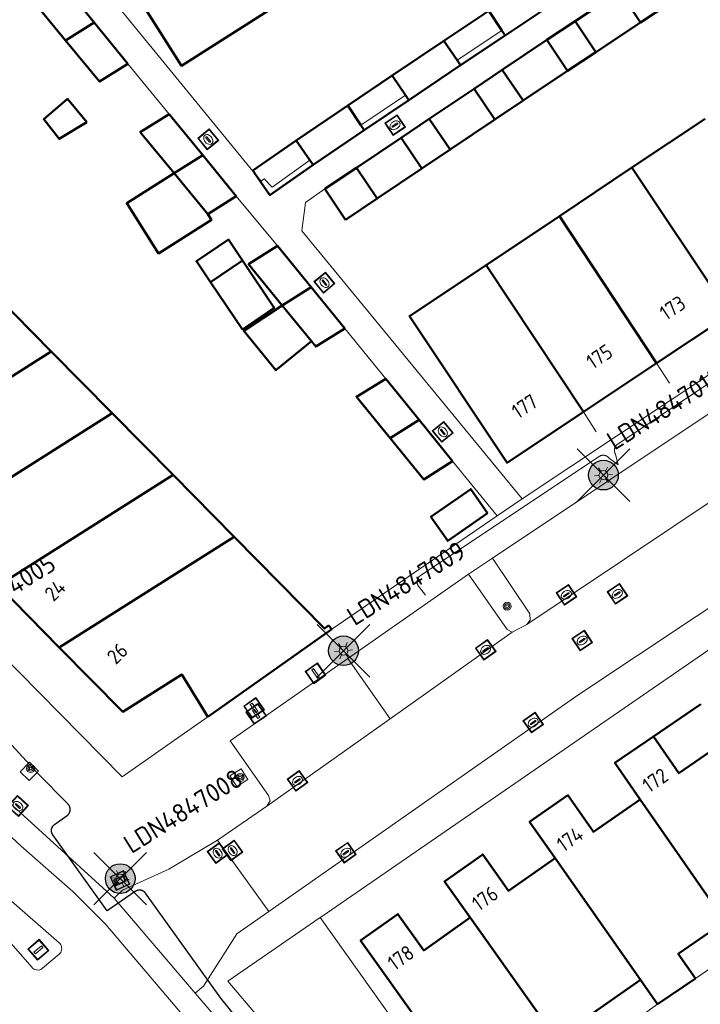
# Model space of a CAD drawing. Header units: metres. Extents: x 94279 to 96109, y 461866 to 463040.
# Tile 96 of 175: x 95281 to 95326, y 462313 to 462379. Entities that reach past the tile are written whole.
import ezdxf
from ezdxf.enums import TextEntityAlignment as Align

# ---------------------------------------------------------------- set-up
doc = ezdxf.new("R2010")
doc.units = ezdxf.units.M
doc.layers.get('0').update_dxf_attribs({"linetype": 'CONTINUOUS'})
for name, color, linetype, lineweight in [('B-WE-KL-ET_LS_OV_KABEL_EIGENNET_323-G', 10, 'CONTINUOUS', 30), ('B_BEBOUWINGSGRENS_0', 132, 'CONTINUOUS', 50), ('B_LUIFEL_1', 132, 'CONTINUOUS', 50), ('B_TUSSENMUUR_0', 132, 'CONTINUOUS', 50), ('Q_BOOM_0', 251, 'CONTINUOUS', 13), ('Q_INSPECTIE_OF_RIOOLPUT_0', 251, 'CONTINUOUS', 13), ('Q_KOLK_0', 251, 'CONTINUOUS', 13), ('Q_LICHTMAST_0', 251, 'CONTINUOUS', 13), ('Q_OPLAADPAAL_0', 251, 'CONTINUOUS', 13), ('Q_STRAATNAAMBORD_0', 251, 'CONTINUOUS', 13), ('Q_VERKEERSBORDPAAL_0', 251, 'CONTINUOUS', 13), ('T_CULTUURGRENS_0', 251, 'CONTINUOUS', 13), ('T_HEK_0', 251, 'CONTINUOUS', 13), ('T_HEK_LIJN_0', 251, 'CONTINUOUS', 13), ('T_MUUR_30CM_0', 251, 'CONTINUOUS', 13), ('T_WALBESCHERMING_0', 251, 'CONTINUOUS', 13), ('V_WEGGRENS_0', 251, 'CONTINUOUS', 13), ('Z_GBKN_HUISNUMMER_0', 251, 'CONTINUOUS', 13)]:
    doc.layers.add(name, color=color, linetype=linetype, lineweight=lineweight)
for name, color, linetype in [('B-WE-KL-ET_LS_OV_KABEL_EIGENNET_330-G', 10, 'CONTINUOUS'), ('N-WE-ARMATUUR-PRUNUS_E_OPSCHUIF_8M-G', 40, 'CONTINUOUS'), ('N-WE-LICHTMAST_VERVANGEN-G', 7, 'CONTINUOUS')]:
    doc.layers.add(name, color=color, linetype=linetype)
doc.styles.add('NLCS-ISO-M500-T25', font='NLCS-ISO.ttf', dxfattribs={"height": 1.25})
doc.styles.get("Standard").update_dxf_attribs({"font": 'isocp.shx'})

# ---------------------------------------------------------------- blocks, each defined once
blk = doc.blocks.new('Q_LICHTMAST')
for points in [[(-0.26, 0.15), (-0.52, 0.3)], [(0, 0.3), (0, 0.6)], [(0.26, 0.15), (0.52, 0.3)], [(-0.26, -0.15), (-0.52, -0.3)], [(0, -0.3), (0, -0.6)], [(0.26, -0.15), (0.52, -0.3)]]:
    blk.add_lwpolyline(points)
blk.add_circle((0, 0), 0.3)
blk = doc.blocks.new('Q_VERKEERSBORDPAAL')
for points in [[(-0.5, 0.5), (0.5, 0.5), (0.5, -0.5), (-0.5, -0.5)], [(-0.08, 0.333), (0.071, 0.333), (0.071, -0.329), (-0.08, -0.329)]]:
    blk.add_lwpolyline(points, close=True)
blk.add_lwpolyline([(-0.442, 0.464), (0.438, 0.464, -0.414214), (0.459, 0.442), (0.459, -0.437, -0.414214), (0.438, -0.459), (-0.442, -0.459, -0.414214), (-0.463, -0.437), (-0.463, 0.442), (-0.463, 0.444), (-0.463, 0.446), (-0.463, 0.448), (-0.462, 0.45), (-0.461, 0.451), (-0.46, 0.453), (-0.459, 0.455), (-0.458, 0.456), (-0.457, 0.457), (-0.456, 0.459), (-0.454, 0.46), (-0.453, 0.461), (-0.451, 0.462), (-0.449, 0.462), (-0.447, 0.463), (-0.446, 0.463), (-0.444, 0.464), (-0.442, 0.464)], format="xyb")
blk = doc.blocks.new('Q_INSPECTIE_OF_RIOOLPUT')
blk.add_lwpolyline([(-0.5, 0.5), (0.5, 0.5), (0.5, -0.5), (-0.5, -0.5)], close=True)
for points in [[(-0.442, 0.464), (0.438, 0.464, -0.414214), (0.459, 0.442), (0.459, -0.437, -0.414214), (0.438, -0.459), (-0.442, -0.459, -0.414214), (-0.463, -0.437), (-0.463, 0.442), (-0.463, 0.444), (-0.463, 0.446), (-0.463, 0.448), (-0.462, 0.45), (-0.461, 0.451), (-0.46, 0.453), (-0.459, 0.455), (-0.458, 0.456), (-0.457, 0.457), (-0.456, 0.459), (-0.454, 0.46), (-0.453, 0.461), (-0.451, 0.462), (-0.449, 0.462), (-0.447, 0.463), (-0.446, 0.463), (-0.444, 0.464), (-0.442, 0.464)], [(-0.345, 0.105, 0.380426), (-0.276, -0.18)], [(-0.008, 0.266, 0.240218), (-0.345, 0.105)], [(-0.194, 0.045, 0.853344), (-0.194, -0.032)], [(0.331, 0.111, 0.240191), (-0.008, 0.266)], [(0.185, -0.032, 0.849746), (0.185, 0.045)], [(0.267, -0.176, 0.380426), (0.331, 0.111)], [(-0.276, -0.18, 0.148452), (0.012, -0.257)], [(0.012, -0.257, 0.131742), (0.267, -0.176)]]:
    blk.add_lwpolyline(points, format="xyb")
for points in [[(-0.194, 0.045), (0.185, 0.045)], [(0.185, -0.032), (-0.194, -0.032)]]:
    blk.add_lwpolyline(points)
blk = doc.blocks.new('Q_KOLK')
blk.add_lwpolyline([(-0.5, 0.5), (0.5, 0.5), (0.5, -0.5), (-0.5, -0.5)], close=True)
for points in [[(-0.442, 0.464), (0.438, 0.464, -0.414214), (0.459, 0.442), (0.459, -0.437, -0.414214), (0.438, -0.459), (-0.442, -0.459, -0.414214), (-0.463, -0.437), (-0.463, 0.442, -0.414214), (-0.442, 0.464)], [(-0.345, 0.105, 0.380426), (-0.276, -0.18)], [(-0.008, 0.266, 0.240218), (-0.345, 0.105)], [(-0.194, 0.045, 0.853344), (-0.194, -0.032)], [(0.331, 0.111, 0.240191), (-0.008, 0.266)], [(0.185, -0.032, 0.849746), (0.185, 0.045)], [(0.267, -0.176, 0.380426), (0.331, 0.111)], [(-0.276, -0.18, 0.148452), (0.012, -0.257)], [(0.012, -0.257, 0.131742), (0.267, -0.176)]]:
    blk.add_lwpolyline(points, format="xyb")
for points in [[(-0.194, 0.045), (0.185, 0.045)], [(0.185, -0.032), (-0.194, -0.032)]]:
    blk.add_lwpolyline(points)
blk = doc.blocks.new('Q_BOOM')
for radius in [0.27, 0.18, 0.09]:
    blk.add_circle((0, 0), radius)
blk = doc.blocks.new('Q_STRAATNAAMBORD')
for points in [[(-0.5, 0.5), (0.5, 0.5), (0.5, -0.5), (-0.5, -0.5)], [(-0.369, 0.22), (0.358, 0.22), (0.358, -0.214), (-0.369, -0.214)]]:
    blk.add_lwpolyline(points, close=True)
for points in [[(-0.442, 0.464), (0.438, 0.464, -0.414214), (0.459, 0.442), (0.459, -0.437, -0.414214), (0.438, -0.459), (-0.442, -0.459, -0.414214), (-0.463, -0.437), (-0.463, 0.442), (-0.463, 0.444), (-0.463, 0.446), (-0.463, 0.448), (-0.462, 0.45), (-0.461, 0.451), (-0.46, 0.453), (-0.459, 0.455), (-0.458, 0.456), (-0.457, 0.457), (-0.456, 0.459), (-0.454, 0.46), (-0.453, 0.461), (-0.451, 0.462), (-0.449, 0.462), (-0.447, 0.463), (-0.446, 0.463), (-0.444, 0.464), (-0.442, 0.464)], [(-0.287, 0.16), (0.281, 0.16, -0.414214), (0.303, 0.139), (0.303, -0.134, -0.414214), (0.281, -0.156), (-0.287, -0.156, -0.414214), (-0.308, -0.134), (-0.308, 0.139), (-0.308, 0.14), (-0.308, 0.142), (-0.307, 0.144), (-0.307, 0.146), (-0.306, 0.148), (-0.305, 0.149), (-0.304, 0.151), (-0.303, 0.152), (-0.302, 0.154), (-0.3, 0.155), (-0.299, 0.156), (-0.297, 0.157), (-0.296, 0.158), (-0.294, 0.159), (-0.292, 0.159), (-0.29, 0.16), (-0.288, 0.16), (-0.287, 0.16)]]:
    blk.add_lwpolyline(points, format="xyb")
blk = doc.blocks.new('Q_OPLAADPAAL')
for points in [[(-0.5, 0.5), (0.5, 0.5), (0.5, -0.5), (-0.5, -0.5)], [(-0.08, 0.333), (0.071, 0.333), (0.071, -0.329), (-0.08, -0.329)]]:
    blk.add_lwpolyline(points, close=True)
blk.add_lwpolyline([(-0.442, 0.464), (0.438, 0.464, -0.414214), (0.459, 0.442), (0.459, -0.437, -0.414214), (0.438, -0.459), (-0.442, -0.459, -0.414214), (-0.463, -0.437), (-0.463, 0.442), (-0.463, 0.444), (-0.463, 0.446), (-0.463, 0.448), (-0.462, 0.45), (-0.461, 0.451), (-0.46, 0.453), (-0.459, 0.455), (-0.458, 0.456), (-0.457, 0.457), (-0.456, 0.459), (-0.454, 0.46), (-0.453, 0.461), (-0.451, 0.462), (-0.449, 0.462), (-0.447, 0.463), (-0.446, 0.463), (-0.444, 0.464), (-0.442, 0.464)], format="xyb")
blk = doc.blocks.new('LM')
at = {"linetype": 'ByBlock'}
h = blk.add_hatch(color=256, dxfattribs=at)
h.dxf.hatch_style = 1
edge = h.paths.add_edge_path()
edge.add_arc((0, 0), 1, 0, 360)
blk.add_circle((0, 0), 1, dxfattribs=at)
blk = doc.blocks.new('ACMAP_ANN_TEMPLATE_LM')
at = {"color": 0, "style": 'NLCS-ISO-M500-T25'}
blk.add_attdef('LM-NUMMER', (1.5, 1), '', height=1.25, dxfattribs=at)

msp = doc.modelspace()

# ---------------------------------------------------------------- linework, layer by layer
at = {"layer": 'B-WE-KL-ET_LS_OV_KABEL_EIGENNET_323-G', "linetype": 'Continuous'}
msp.add_lwpolyline([(95298.455, 462307.454), (95294.048, 462312.925), (95288.979, 462319.973), (95288.969, 462319.986), (95288.958, 462320), (95288.947, 462320.013), (95288.935, 462320.026), (95288.923, 462320.038), (95288.91, 462320.05), (95288.898, 462320.061), (95288.884, 462320.072), (95288.871, 462320.082), (95288.857, 462320.092), (95288.842, 462320.102), (95288.828, 462320.111), (95288.813, 462320.119), (95288.797, 462320.127), (95288.782, 462320.135), (95288.766, 462320.142), (95288.75, 462320.148), (95288.734, 462320.154), (95288.718, 462320.159), (95288.701, 462320.164), (95288.684, 462320.168), (95288.667, 462320.172), (95288.65, 462320.175), (95288.633, 462320.177), (95288.616, 462320.179), (95288.599, 462320.18), (95288.582, 462320.181), (95288.565, 462320.181), (95288.548, 462320.18), (95288.53, 462320.179), (95288.513, 462320.177), (95288.496, 462320.175), (95288.479, 462320.172), (95288.462, 462320.168), (95288.446, 462320.164), (95288.429, 462320.159), (95288.413, 462320.154), (95288.397, 462320.148), (95288.381, 462320.142), (95288.365, 462320.135), (95288.349, 462320.128), (95288.334, 462320.12), (95288.319, 462320.111), (95288.304, 462320.102), (95288.29, 462320.093), (95286.388, 462318.787), (95282.745, 462323.899), (95282.735, 462323.913), (95282.726, 462323.928), (95282.717, 462323.943), (95282.709, 462323.958), (95282.701, 462323.974), (95282.694, 462323.99), (95282.687, 462324.006), (95282.681, 462324.022), (95282.675, 462324.039), (95282.67, 462324.055), (95282.666, 462324.072), (95282.662, 462324.089), (95282.659, 462324.107), (95282.656, 462324.124), (95282.654, 462324.141), (95282.653, 462324.159), (95282.652, 462324.176), (95282.652, 462324.193), (95282.653, 462324.211), (95282.654, 462324.228), (95282.655, 462324.246), (95282.658, 462324.263), (95282.661, 462324.28), (95282.664, 462324.297), (95282.668, 462324.314), (95282.673, 462324.331), (95282.678, 462324.348), (95282.684, 462324.364), (95282.69, 462324.38), (95282.697, 462324.396), (95282.705, 462324.412), (95282.713, 462324.428), (95282.721, 462324.443), (95282.731, 462324.458), (95282.74, 462324.472), (95282.75, 462324.486), (95282.761, 462324.5), (95282.772, 462324.514), (95282.784, 462324.527), (95282.796, 462324.54), (95282.808, 462324.552), (95282.821, 462324.564), (95282.834, 462324.575), (95282.848, 462324.586), (95282.862, 462324.596), (95283.702, 462325.195), (95283.716, 462325.205), (95283.729, 462325.216), (95283.743, 462325.227), (95283.755, 462325.239), (95283.768, 462325.251), (95283.78, 462325.263), (95283.791, 462325.276), (95283.802, 462325.29), (95283.813, 462325.303), (95283.823, 462325.317), (95283.833, 462325.332), (95283.842, 462325.347), (95283.85, 462325.362), (95283.858, 462325.377), (95283.866, 462325.393), (95283.873, 462325.408), (95283.879, 462325.424), (95283.885, 462325.441), (95283.89, 462325.457), (95283.895, 462325.474), (95283.899, 462325.491), (95283.903, 462325.508), (95283.906, 462325.525), (95283.908, 462325.542), (95283.91, 462325.559), (95283.911, 462325.576), (95283.912, 462325.593), (95283.912, 462325.611), (95283.911, 462325.628), (95283.91, 462325.645), (95283.908, 462325.663), (95283.906, 462325.68), (95283.903, 462325.697), (95283.899, 462325.714), (95283.895, 462325.73), (95283.89, 462325.747), (95283.885, 462325.764), (95283.879, 462325.78), (95283.873, 462325.796), (95283.866, 462325.812), (95283.858, 462325.827), (95283.85, 462325.843), (95283.842, 462325.858), (95283.832, 462325.872), (95283.823, 462325.887), (95283.813, 462325.901), (95283.802, 462325.915), (95283.791, 462325.928), (95283.78, 462325.941), (95283.768, 462325.953), (95281.703, 462328.045), (95281.691, 462328.058), (95274.861, 462335.504)], dxfattribs=at)
at = {"layer": 'B-WE-KL-ET_LS_OV_KABEL_EIGENNET_330-G', "linetype": 'Continuous', "lineweight": 0}
msp.add_lwpolyline([(95307.792, 462340.011), (95307.334, 462340.611), (95307.323, 462340.625), (95307.314, 462340.639), (95307.304, 462340.654), (95307.295, 462340.669), (95307.287, 462340.684), (95307.279, 462340.7), (95307.272, 462340.716), (95307.266, 462340.732), (95307.26, 462340.748), (95307.254, 462340.765), (95307.249, 462340.781), (95307.245, 462340.798), (95307.241, 462340.815), (95307.238, 462340.832), (95307.235, 462340.85), (95307.233, 462340.867), (95307.232, 462340.884), (95307.231, 462340.902), (95307.231, 462340.919), (95307.232, 462340.936), (95307.233, 462340.954), (95307.234, 462340.971), (95307.237, 462340.988), (95307.239, 462341.005), (95307.243, 462341.022), (95307.247, 462341.039), (95307.252, 462341.056), (95307.257, 462341.073), (95307.263, 462341.089), (95307.269, 462341.105), (95307.276, 462341.121), (95307.283, 462341.137), (95307.291, 462341.152), (95307.3, 462341.168), (95307.309, 462341.182), (95307.319, 462341.197), (95307.329, 462341.211), (95307.339, 462341.225), (95307.35, 462341.238), (95307.362, 462341.251), (95307.374, 462341.264), (95307.386, 462341.276), (95307.399, 462341.288), (95307.412, 462341.299), (95307.426, 462341.31), (95307.44, 462341.321), (95307.454, 462341.331), (95319.473, 462349.34), (95319.487, 462349.349), (95319.502, 462349.358), (95319.518, 462349.367), (95319.533, 462349.375), (95319.549, 462349.382), (95319.565, 462349.389), (95319.581, 462349.395), (95319.598, 462349.4), (95319.615, 462349.405), (95319.632, 462349.41), (95319.649, 462349.414), (95319.666, 462349.417), (95319.683, 462349.419), (95319.7, 462349.422), (95319.718, 462349.423), (95319.735, 462349.424), (95319.753, 462349.424), (95319.77, 462349.424), (95319.788, 462349.423), (95319.805, 462349.421), (95319.822, 462349.419), (95319.839, 462349.416), (95319.857, 462349.412), (95319.874, 462349.408), (95319.89, 462349.404), (95319.907, 462349.399), (95319.923, 462349.393), (95319.94, 462349.386), (95319.956, 462349.38), (95319.972, 462349.372), (95319.987, 462349.364), (95320.002, 462349.356), (95320.017, 462349.346), (95320.032, 462349.337), (95320.046, 462349.327), (95320.06, 462349.316), (95320.073, 462349.305), (95320.086, 462349.294), (95320.099, 462349.282), (95320.111, 462349.269), (95320.123, 462349.256), (95320.135, 462349.243), (95320.146, 462349.23), (95320.156, 462349.216), (95320.166, 462349.201), (95320.753, 462348.771), (95320.582, 462349.479), (95320.573, 462349.493), (95320.564, 462349.508), (95320.555, 462349.524), (95320.547, 462349.539), (95320.54, 462349.555), (95320.533, 462349.571), (95320.527, 462349.587), (95320.522, 462349.604), (95320.517, 462349.621), (95320.512, 462349.638), (95320.508, 462349.655), (95320.505, 462349.672), (95320.503, 462349.689), (95320.501, 462349.706), (95320.499, 462349.724), (95320.498, 462349.741), (95320.498, 462349.759), (95320.498, 462349.776), (95320.499, 462349.793), (95320.501, 462349.811), (95320.503, 462349.828), (95320.506, 462349.845), (95320.51, 462349.862), (95320.514, 462349.879), (95320.518, 462349.896), (95320.523, 462349.913), (95320.529, 462349.929), (95320.536, 462349.946), (95320.542, 462349.962), (95320.55, 462349.977), (95320.558, 462349.993), (95320.566, 462350.008), (95320.576, 462350.023), (95320.585, 462350.038), (95320.595, 462350.052), (95320.606, 462350.066), (95320.617, 462350.079), (95320.628, 462350.092), (95320.64, 462350.105), (95320.653, 462350.117), (95320.666, 462350.129), (95320.679, 462350.141), (95320.692, 462350.152), (95320.706, 462350.162), (95320.721, 462350.172), (95325.016, 462353.035), (95336.296, 462360.525)], dxfattribs=at)
at = {"layer": 'B_BEBOUWINGSGRENS_0'}
for p, q in [((95285.532, 462378.515), (95283.275, 462381.293)), ((95320.874, 462380.609), (95317.865, 462378.609)), ((95322.257, 462378.527), (95320.874, 462380.609)), ((95313.155, 462377.64), (95316.649, 462379.97)), ((95312.058, 462379.3), (95312.934, 462377.973)), ((95287.789, 462375.736), (95285.532, 462378.515)), ((95317.865, 462378.609), (95319.251, 462376.528)), ((95319.251, 462376.528), (95322.257, 462378.527)), ((95312.934, 462377.973), (95313.155, 462377.64)), ((95309.041, 462377.296), (95305.563, 462374.952)), ((95309.929, 462375.978), (95309.041, 462377.296)), ((95315.965, 462377.355), (95312.953, 462375.34)), ((95317.355, 462375.277), (95315.965, 462377.355)), ((95306.67, 462373.299), (95310.153, 462375.646)), ((95310.153, 462375.646), (95309.929, 462375.978)), ((95305.563, 462374.952), (95306.447, 462373.631)), ((95312.953, 462375.34), (95314.355, 462373.27)), ((95314.355, 462373.27), (95317.355, 462375.277)), ((95306.447, 462373.631), (95306.67, 462373.299)), ((95311.061, 462374.068), (95308.056, 462372.049)), ((95312.456, 462371.994), (95311.061, 462374.068)), ((95302.571, 462372.934), (95299.096, 462370.589)), ((95303.46, 462371.616), (95302.571, 462372.934)), ((95292.82, 462369.6), (95290.571, 462372.358)), ((95303.684, 462371.284), (95303.46, 462371.616)), ((95308.056, 462372.049), (95309.46, 462369.981)), ((95309.46, 462369.981), (95312.456, 462371.994)), ((95326.592, 462372.038), (95321.68, 462368.769)), ((95300.245, 462368.944), (95303.684, 462371.284)), ((95299.096, 462370.589), (95300.026, 462369.258)), ((95306.155, 462370.775), (95303.154, 462368.756)), ((95307.551, 462368.702), (95306.155, 462370.775)), ((95295.07, 462366.842), (95292.82, 462369.6)), ((95300.026, 462369.258), (95300.245, 462368.944)), ((95290.892, 462368.385), (95293.161, 462365.623)), ((95303.154, 462368.756), (95304.555, 462366.686)), ((95304.555, 462366.686), (95307.551, 462368.702)), ((95321.68, 462368.769), (95316.798, 462365.502)), ((95293.161, 462365.623), (95295.07, 462366.842)), ((95316.798, 462365.502), (95311.88, 462362.21)), ((95300.112, 462360.722), (95297.857, 462363.496)), ((95293.346, 462361.061), (95295.497, 462362.511)), ((95282.633, 462356.401), (95278.535, 462360.554)), ((95302.367, 462357.949), (95300.112, 462360.722)), ((95298.159, 462359.497), (95300.128, 462357.087)), ((95323.338, 462355.614), (95328.217, 462358.862)), ((95286.729, 462352.25), (95282.633, 462356.401)), ((95318.414, 462352.338), (95323.338, 462355.614)), ((95307.369, 462351.8), (95305.125, 462354.571)), ((95290.828, 462348.095), (95286.729, 462352.25)), ((95309.613, 462349.029), (95307.369, 462351.8)), ((95294.925, 462343.942), (95290.828, 462348.095)), ((95279.069, 462340.659), (95283.166, 462336.505)), ((95293.166, 462331.839), (95301.509, 462337.727)), ((95322.252, 462314.139), (95323.406, 462312.516)), ((95323.406, 462312.516), (95325.944, 462314.235))]:
    msp.add_line(p, q, dxfattribs=at)
for points in [[(95292.313, 462389.312), (95285.461, 462384.99), (95291.39, 462375.616), (95298.236, 462379.946)], [(95283.275, 462381.293), (95281.341, 462380.091), (95283.606, 462377.317)], [(95283.606, 462377.317), (95285.87, 462374.543), (95287.789, 462375.736)], [(95290.571, 462372.358), (95288.622, 462371.148), (95290.892, 462368.385)], [(95295.497, 462362.511), (95294.547, 462363.921), (95292.396, 462362.471), (95293.346, 462361.061)], [(95297.857, 462363.496), (95295.9, 462362.263), (95298.159, 462359.497)], [(95311.88, 462362.21), (95306.72, 462358.776), (95313.278, 462348.92), (95318.414, 462352.338)], [(95300.128, 462357.087), (95300.418, 462356.731), (95302.367, 462357.949)], [(95305.125, 462354.571), (95303.159, 462353.351), (95305.42, 462350.576)], [(95305.42, 462350.576), (95307.681, 462347.8), (95309.613, 462349.029)], [(95301.509, 462337.727), (95301.277, 462337.973), (95301.015, 462337.771), (95294.925, 462343.942)], [(95283.166, 462336.505), (95287.439, 462332.173), (95291.427, 462334.676), (95293.166, 462331.839)], [(95323.126, 462330.517), (95320.532, 462328.735), (95322.232, 462326.276)], [(95327.981, 462330.213), (95324.824, 462328.044), (95323.126, 462330.517)], [(95322.232, 462326.276), (95319.084, 462324.094), (95317.376, 462326.56), (95314.793, 462324.769), (95316.51, 462322.327)], [(95316.51, 462322.327), (95313.378, 462320.125), (95311.653, 462322.579), (95309.07, 462320.762), (95310.808, 462318.341)], [(95310.808, 462318.341), (95307.685, 462316.124), (95305.949, 462318.57), (95303.436, 462316.786), (95311.802, 462305.046)], [(95325.944, 462314.235), (95324.795, 462315.886), (95327.937, 462318.068)], [(95320.272, 462310.284), (95319.121, 462311.942), (95322.252, 462314.139)]]:
    msp.add_lwpolyline(points, dxfattribs=at)
at = {"layer": 'B_LUIFEL_1'}
for p, q in [((95322.257, 462378.527), (95324.162, 462379.776)), ((95312.058, 462379.3), (95309.041, 462377.296)), ((95317.865, 462378.609), (95315.965, 462377.355)), ((95310.153, 462375.646), (95313.155, 462377.64)), ((95309.041, 462377.296), (95309.929, 462375.978)), ((95317.355, 462375.277), (95319.251, 462376.528)), ((95309.929, 462375.978), (95310.153, 462375.646)), ((95305.563, 462374.952), (95302.571, 462372.934)), ((95312.953, 462375.34), (95311.061, 462374.068)), ((95302.571, 462372.934), (95303.46, 462371.616)), ((95303.684, 462371.284), (95306.67, 462373.299)), ((95312.456, 462371.994), (95314.355, 462373.27)), ((95303.46, 462371.616), (95303.684, 462371.284)), ((95308.056, 462372.049), (95306.155, 462370.775)), ((95300.026, 462369.258), (95299.096, 462370.589)), ((95307.551, 462368.702), (95309.46, 462369.981)), ((95300.245, 462368.944), (95300.026, 462369.258)), ((95303.154, 462368.756), (95301.025, 462367.326)), ((95301.025, 462367.326), (95302.415, 462365.248)), ((95302.415, 462365.248), (95304.555, 462366.686)), ((95326.308, 462332.686), (95323.126, 462330.517))]:
    msp.add_line(p, q, dxfattribs=at)
for points in [[(95285.034, 462371.827), (95283.737, 462373.386), (95282.133, 462372.02), (95283.18, 462370.689), (95285.034, 462371.827)], [(95299.096, 462370.589), (95296.19, 462368.559), (95296.326, 462368.364)], [(95296.326, 462368.364), (95297.339, 462366.914), (95300.245, 462368.944)], [(95290.892, 462368.385), (95287.714, 462366.371), (95289.856, 462362.993), (95293.403, 462365.241), (95293.161, 462365.623)], [(95293.346, 462361.061), (95295.485, 462357.889), (95297.635, 462359.339), (95295.497, 462362.511)], [(95298.159, 462359.497), (95295.581, 462357.783), (95297.742, 462355.138), (95300.128, 462357.087)], [(95300.128, 462357.087), (95300.128, 462357.087), (95298.159, 462359.497)], [(95311.975, 462345.521), (95310.846, 462347.15), (95308.164, 462345.29), (95309.293, 462343.662), (95311.975, 462345.521)]]:
    msp.add_lwpolyline(points, dxfattribs=at)
at = {"layer": 'B_TUSSENMUUR_0'}
for p, q in [((95283.606, 462377.317), (95285.532, 462378.515)), ((95292.82, 462369.6), (95290.892, 462368.385)), ((95328.255, 462358.887), (95321.68, 462368.769)), ((95323.338, 462355.614), (95316.798, 462365.502)), ((95318.414, 462352.338), (95311.88, 462362.21)), ((95298.159, 462359.497), (95300.112, 462360.722)), ((95282.633, 462356.401), (95270.876, 462348.966)), ((95274.972, 462344.813), (95286.729, 462352.25)), ((95305.42, 462350.576), (95307.369, 462351.8)), ((95279.069, 462340.659), (95290.828, 462348.095)), ((95283.166, 462336.505), (95294.925, 462343.942)), ((95327.937, 462318.068), (95322.232, 462326.276)), ((95322.252, 462314.139), (95316.51, 462322.327)), ((95316.587, 462310.182), (95310.808, 462318.341))]:
    msp.add_line(p, q, dxfattribs=at)
at = {"layer": 'N-WE-LICHTMAST_VERVANGEN-G', "flags": 128}
for points in [[(95317.994, 462346.319), (95321.53, 462349.855)], [(95321.53, 462346.319), (95317.994, 462349.855)], [(95300.519, 462334.509), (95304.055, 462338.045)], [(95304.055, 462334.509), (95300.519, 462338.045)], [(95285.509, 462319.185), (95289.045, 462322.721)], [(95289.045, 462319.185), (95285.509, 462322.721)]]:
    msp.add_lwpolyline(points, dxfattribs=at)
at = {"layer": 'T_CULTUURGRENS_0'}
for p, q in [((95312.295, 462342.506), (95310.683, 462341.416)), ((95313.627, 462337.518), (95314.617, 462338.047)), ((95281.166, 462328.776), (95280.552, 462328.144))]:
    msp.add_line(p, q, dxfattribs=at)
for points in [[(95314.617, 462338.047), (95314.844, 462338.331), (95314.807, 462338.766), (95312.295, 462342.506)], [(95310.683, 462341.416), (95313.279, 462337.709), (95313.627, 462337.518)], [(95280.552, 462328.144), (95281.163, 462327.55), (95281.777, 462328.181), (95281.166, 462328.776)], [(95295.398, 462328.341), (95294.653, 462327.871), (95295.108, 462327.15), (95295.853, 462327.621), (95295.398, 462328.341)]]:
    msp.add_lwpolyline(points, dxfattribs=at)
at = {"layer": 'T_HEK_0'}
for p, q in [((95309.929, 462375.978), (95312.934, 462377.973)), ((95309.929, 462375.978), (95309.929, 462375.978)), ((95303.46, 462371.616), (95306.447, 462373.631)), ((95303.46, 462371.616), (95303.46, 462371.616)), ((95300.026, 462369.258), (95300.026, 462369.258))]:
    msp.add_line(p, q, dxfattribs=at)
for points in [[(95296.948, 462368.01), (95297.496, 462367.441), (95300.026, 462369.258)], [(95301.025, 462367.326), (95299.727, 462366.422), (95299.49, 462364.509)]]:
    msp.add_lwpolyline(points, dxfattribs=at)
at = {"layer": 'T_HEK_LIJN_0'}
for p, q in [((95324.196, 462354.263), (95323.338, 462355.614)), ((95319.268, 462350.986), (95318.414, 462352.338))]:
    msp.add_line(p, q, dxfattribs=at)
at = {"layer": 'T_MUUR_30CM_0'}
for p, q in [((95296.189, 462368.524), (95296.326, 462368.364)), ((95309.112, 462306.539), (95300.726, 462318.331))]:
    msp.add_line(p, q, dxfattribs=at)
msp.add_lwpolyline([(95296.326, 462368.364), (95296.761, 462367.857), (95296.948, 462368.01)], dxfattribs=at)
at = {"layer": 'T_WALBESCHERMING_0'}
for p, q in [((95329.101, 462316.426), (95325.944, 462314.235)), ((95320.272, 462310.284), (95323.406, 462312.516))]:
    msp.add_line(p, q, dxfattribs=at)
at = {"layer": 'V_WEGGRENS_0'}
for p, q in [((95282.269, 462385.603), (95296.189, 462368.524)), ((95290.571, 462372.358), (95287.789, 462375.736)), ((95297.857, 462363.496), (95295.07, 462366.842)), ((95250.387, 462365.319), (95287.413, 462327.799)), ((95299.49, 462364.509), (95314.303, 462346.492)), ((95305.125, 462354.571), (95302.367, 462357.949)), ((95312.295, 462342.506), (95328.288, 462353.189)), ((95312.624, 462345.342), (95309.613, 462349.029)), ((95314.617, 462338.047), (95331.377, 462349.254)), ((95312.624, 462345.342), (95314.303, 462346.492)), ((95301.509, 462337.727), (95312.624, 462345.342)), ((95302.587, 462335.759), (95310.683, 462341.416)), ((95313.627, 462337.518), (95305.417, 462331.708)), ((95305.417, 462331.708), (95302.587, 462335.759)), ((95287.413, 462327.799), (95293.166, 462331.839)), ((95305.417, 462331.708), (95297.121, 462325.837)), ((95282.043, 462324.027), (95277.85, 462327.853)), ((95293.825, 462323.535), (95297.121, 462325.837)), ((95282.043, 462324.027), (95286.86, 462319.633)), ((95297.265, 462318.749), (95293.825, 462323.535)), ((95292.314, 462313.25), (95286.86, 462319.633)), ((95300.726, 462318.331), (95294.519, 462314.052)), ((95292.314, 462313.25), (95292.72, 462312.775))]:
    msp.add_line(p, q, dxfattribs=at)
for points in [[(95314.303, 462346.492), (95347.625, 462368.642), (95381.914, 462389.972), (95417.459, 462410.717)], [(95426.815, 462398.322), (95391.905, 462378.018), (95355.165, 462355.15), (95333.127, 462340.668), (95300.838, 462318.408), (95300.726, 462318.331)], [(95247.799, 462359.744), (95275.991, 462327.426), (95277.75, 462325.783), (95280.624, 462323.144), (95284.084, 462320.094), (95286.313, 462317.865), (95296.02, 462306.429), (95297.897, 462304.405), (95300.184, 462302.118), (95302.648, 462299.684), (95305.404, 462297.186)], [(95245.08, 462357.664), (95274.062, 462324.575), (95283.179, 462316.629), (95283.236, 462316.565), (95283.282, 462316.492), (95283.315, 462316.413), (95283.335, 462316.329), (95283.34, 462316.243)], [(95281.387, 462314.933), (95281.333, 462314.99), (95244.401, 462357.227)], [(95353.932, 462357.17), (95318.031, 462333.3), (95297.265, 462318.749)], [(95297.121, 462325.837), (95297.351, 462326.187), (95297.253, 462326.537), (95294.673, 462330.229), (95302.587, 462335.759)], [(95286.86, 462319.633), (95287.438, 462320.174), (95290.533, 462321.591), (95293.825, 462323.535)], [(95297.265, 462318.749), (95295.105, 462317.235), (95292.878, 462313.733), (95292.314, 462313.25)], [(95283.34, 462316.243), (95283.331, 462316.158), (95283.308, 462316.075), (95283.272, 462315.997), (95283.224, 462315.926), (95283.164, 462315.864), (95282.053, 462314.927), (95281.931, 462314.849), (95281.791, 462314.809), (95281.646, 462314.81), (95281.507, 462314.853), (95281.387, 462314.933)], [(95294.519, 462314.052), (95300.758, 462306.692), (95301.579, 462305.815), (95302.426, 462304.964), (95303.301, 462304.14), (95304.2, 462303.344), (95305.125, 462302.577)], [(95307.396, 462298.722), (95304.755, 462300.331), (95303.847, 462300.956), (95302.896, 462301.671), (95301.977, 462302.427), (95301.091, 462303.222), (95300.241, 462304.055), (95299.428, 462304.924), (95293.512, 462311.848), (95292.72, 462312.775)]]:
    msp.add_lwpolyline(points, dxfattribs=at)

# ---------------------------------------------------------------- block references
at = {"rotation": 31.92}
for p, values in [((95319.762, 462348.087), {'LM-NUMMER': 'LDN4847010'}), ((95302.287, 462336.277), {'LM-NUMMER': 'LDN4847009'}), ((95274.685, 462335.405), {'LM-NUMMER': 'LDN4844005'}), ((95287.277, 462320.953), {'LM-NUMMER': 'LDN4847008'})]:
    msp.add_blockref('ACMAP_ANN_TEMPLATE_LM', p, dxfattribs=at).add_auto_attribs(values)
at = {"layer": 'N-WE-ARMATUUR-PRUNUS_E_OPSCHUIF_8M-G'}
for p in [(95319.762, 462348.087), (95302.287, 462336.277), (95287.277, 462320.953)]:
    msp.add_blockref('LM', p, dxfattribs=at)
at = {"layer": 'Q_BOOM_0'}
for p, rotation in [((95313.29, 462339.27), 125.0034291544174), ((95281.252, 462328.358), 135.7600984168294), ((95295.343, 462327.753), 122.2906118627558)]:
    msp.add_blockref('Q_BOOM', p, dxfattribs=dict(at, rotation=rotation))
at = {"layer": 'Q_INSPECTIE_OF_RIOOLPUT_0'}
for p, rotation in [((95320.7, 462340.1), 33.76967340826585), ((95318.338, 462336.968), 33.61929699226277), ((95293.822, 462322.67), 125.7071847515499), ((95294.829, 462322.843), 125.7071847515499)]:
    msp.add_blockref('Q_INSPECTIE_OF_RIOOLPUT', p, dxfattribs=dict(at, rotation=rotation))
at = {"layer": 'Q_KOLK_0'}
for p, rotation in [((95305.753, 462371.614), 34.01209923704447), ((95293.192, 462370.662), 129.1953847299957), ((95301.004, 462361.034), 129.1179644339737), ((95308.96, 462350.998), 129.0011044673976), ((95317.274, 462340.039), 33.76967340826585), ((95311.848, 462336.339), 35.28603359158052), ((95315.046, 462331.445), 35.0194169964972), ((95299.195, 462327.528), 35.28667817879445), ((95280.396, 462325.839), 137.6203876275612), ((95302.45, 462322.697), 35.0194169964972)]:
    msp.add_blockref('Q_KOLK', p, dxfattribs=dict(at, rotation=rotation))
at = {"layer": 'Q_LICHTMAST_0'}
for p, rotation in [((95319.762, 462348.087), 33.74212078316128), ((95302.287, 462336.277), 34.94354461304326), ((95287.277, 462320.953), 24.5999749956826)]:
    msp.add_blockref('Q_LICHTMAST', p, dxfattribs=dict(at, rotation=rotation))
at = {"layer": 'Q_OPLAADPAAL_0', "rotation": 34.94437501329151}
for p in [(95300.408, 462334.759), (95296.413, 462332.032)]:
    msp.add_blockref('Q_OPLAADPAAL', p, dxfattribs=at)
at = {"layer": 'Q_STRAATNAAMBORD_0', "rotation": 24.5999749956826}
msp.add_blockref('Q_STRAATNAAMBORD', (95287.256, 462320.827), dxfattribs=at)
at = {"layer": 'Q_VERKEERSBORDPAAL_0'}
for p, rotation in [((95296.272, 462332.438), 34.94437501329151), ((95281.77, 462316.168), 131.1664237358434)]:
    msp.add_blockref('Q_VERKEERSBORDPAAL', p, dxfattribs=dict(at, rotation=rotation))

# ---------------------------------------------------------------- texts
at = {"layer": 'Z_GBKN_HUISNUMMER_0'}
for s, rotation, p in [('173', 33.6, (95324.411, 462359.332)), ('175', 33.6, (95319.491, 462356.057)), ('177', 33.6, (95314.461, 462352.71)), ('24', 44.6, (95282.897, 462340.338)), ('26', 44.6, (95287.082, 462336.095)), ('172', 34.5, (95323.245, 462327.565)), ('174', 34.7, (95317.509, 462323.61)), ('176', 35.1, (95311.8, 462319.626)), ('178', 35.4, (95306.14, 462315.639))]:
    msp.add_text(s, height=1, rotation=rotation, dxfattribs=at).set_placement(p, align=Align.MIDDLE)

doc.saveas('drawing.dxf')
